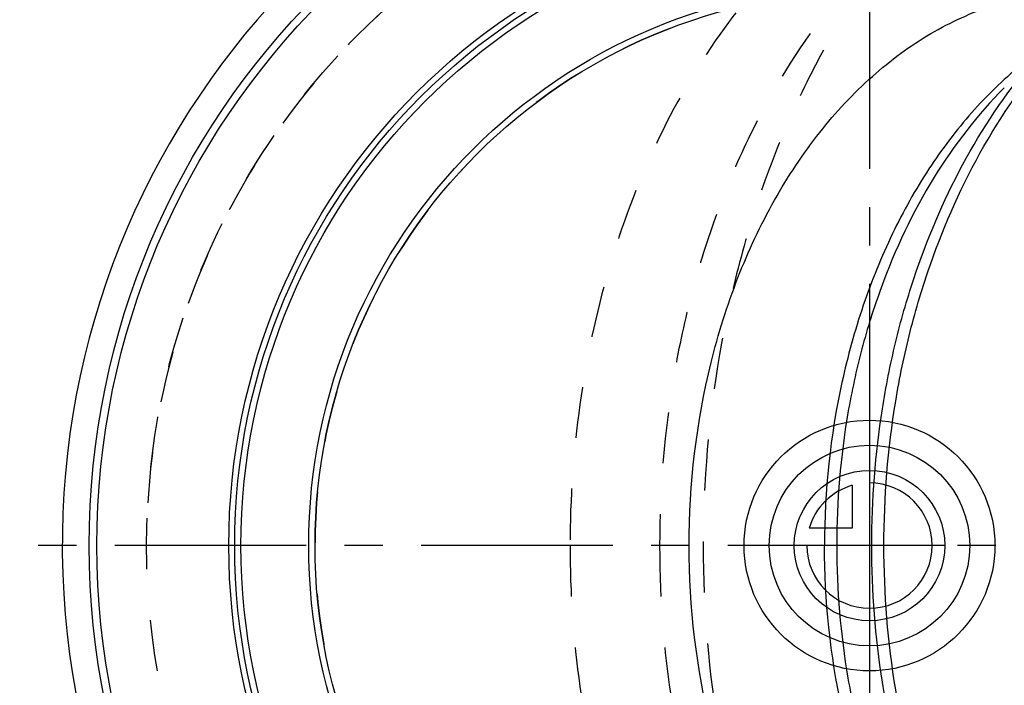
# Model space of a CAD drawing. Header units: millimetres. Extents: x 344 to 655, y 390 to 610.
# Tile 2 of 16: x 344 to 470, y 480 to 565. Entities that reach past the tile are written whole.
import ezdxf

# ---------------------------------------------------------------- set-up
doc = ezdxf.new("R2010")
doc.units = ezdxf.units.MM
doc.header["$LTSCALE"] = 65.185185
doc.linetypes.add('CENTER', pattern=[0.6, 0.375, -0.075, 0.075, -0.075])
doc.linetypes.add('HIDDEN', pattern=[0.2, 0.1, -0.1])
for name, color, linetype in [('ACHSEN_S', 7, 'CONTINUOUS'), ('KOERPER', 7, 'CONTINUOUS'), ('KONST.EL_MIT_GEO', 7, 'CONTINUOUS'), ('KURVEN', 7, 'CONTINUOUS')]:
    doc.layers.add(name, color=color, linetype=linetype)

msp = doc.modelspace()

# ---------------------------------------------------------------- linework, layer by layer
at = {"layer": 'ACHSEN_S', "color": 2, "linetype": 'CENTER'}
for p, q in [((452.83, 609.82), (452.83, 390.18)), ((654.74, 498.18), (344.39, 498.18))]:
    msp.add_line(p, q, dxfattribs=at)
at = {"layer": 'KOERPER', "color": 8, "linetype": 'HIDDEN'}
msp.add_circle((452.83, 498.18), 92.25, dxfattribs=at)
at = {"layer": 'KOERPER', "color": 7, "linetype": 'Continuous'}
msp.add_arc((452.83, 498.18), 103, 93.9919, 86.0081, dxfattribs=at)
at = {"layer": 'KOERPER', "color": 8, "linetype": 'HIDDEN'}
msp.add_arc((452.83, 498.18), 70.75, 90, 270, dxfattribs=at)
for points, knots in [([(479.85, 590.43), (477.71, 590.43), (473.41, 590.13), (467.05, 588.79), (460.81, 586.57), (452.62, 582.41), (443, 575.03), (433.13, 563.41), (425.07, 549.36), (419.11, 533.4), (415.44, 516.13), (414.62, 504.2), (414.62, 498.18)], [0, 0, 0, 0, 0.051498, 0.103484, 0.156417, 0.210693, 0.324285, 0.445964, 0.575831, 0.712829, 0.855042, 1, 1, 1, 1]), ([(462.4, 582.28), (457.47, 577.36), (450.91, 568.8), (444, 556.06), (439.56, 545.5), (436.05, 534.26), (432.64, 518.53), (430.93, 498.18), (432.64, 477.84), (436.05, 462.1), (439.56, 450.87), (444, 440.3), (450.91, 427.57), (457.47, 419.01), (462.4, 414.08)], [0, 0, 0, 0, 0.113929, 0.174391, 0.236877, 0.301088, 0.366653, 0.5, 0.633347, 0.698912, 0.763123, 0.825609, 0.886071, 1, 1, 1, 1]), ([(453.62, 573.51), (449.21, 569.09), (443.33, 561.43), (437.14, 550.02), (433.17, 540.56), (430.02, 530.5), (426.96, 516.41), (426.05, 505.48), (426.05, 498.18)], [0, 0, 0, 0, 0.227859, 0.348782, 0.473754, 0.602176, 0.733306, 1, 1, 1, 1]), ([(414.62, 498.18), (414.62, 492.17), (415.44, 480.24), (419.11, 462.97), (425.07, 447.01), (433.13, 432.96), (443, 421.34), (452.62, 413.96), (460.81, 409.8), (467.05, 407.58), (473.41, 406.23), (477.71, 405.93), (479.85, 405.93)], [0, 0, 0, 0, 0.144958, 0.287171, 0.424169, 0.554036, 0.675715, 0.789307, 0.843583, 0.896516, 0.948502, 1, 1, 1, 1]), ([(426.05, 498.18), (426.05, 490.88), (426.96, 479.96), (430.02, 465.87), (433.17, 455.81), (437.14, 446.34), (443.33, 434.94), (449.21, 427.27), (453.62, 422.86)], [0, 0, 0, 0, 0.266694, 0.397824, 0.526246, 0.651218, 0.772141, 1, 1, 1, 1])]:
    msp.add_open_spline(points, degree=3, knots=knots, dxfattribs=at)
at = {"layer": 'KOERPER', "color": 7, "linetype": 'Continuous'}
for points, knots in [([(429.82, 498.18), (429.82, 506.02), (431.18, 517.72), (435.76, 532.33), (440.4, 542.23), (446.14, 550.92), (452.86, 558.15), (460.35, 563.71), (465.87, 566.23), (468.65, 567.14)], [0, 0, 0, 0, 0.279774, 0.415137, 0.545167, 0.668771, 0.785457, 0.895491, 1, 1, 1, 1]), ([(468.65, 429.23), (465.87, 430.13), (460.35, 432.66), (452.86, 438.22), (446.14, 445.45), (440.4, 454.14), (435.76, 464.04), (431.18, 478.64), (429.82, 490.35), (429.82, 498.18)], [0, 0, 0, 0, 0.10451, 0.214543, 0.331229, 0.454833, 0.584863, 0.720226, 1, 1, 1, 1])]:
    msp.add_open_spline(points, degree=3, knots=knots, dxfattribs=at)
at = {"layer": 'KONST.EL_MIT_GEO', "color": 7, "linetype": 'Continuous'}
for radius in [99.56, 98.58, 81.75, 81, 80.2, 71.55, 70.75]:
    msp.add_circle((452.83, 498.18), radius, dxfattribs=at)
at = {"layer": 'KONST.EL_MIT_GEO', "color": 8, "linetype": 'HIDDEN'}
msp.add_arc((452.83, 498.18), 92.25, 115.8929, 180, dxfattribs=at)
at = {"layer": 'KONST.EL_MIT_GEO', "color": 7, "linetype": 'Continuous'}
for points, knots in [([(478.77, 564), (476.4, 562.68), (471.79, 559.5), (465.62, 553.48), (460.16, 546.25), (455.53, 537.96), (451.82, 528.8), (448.18, 515.6), (447.09, 505.17), (447.09, 498.18)], [0, 0, 0, 0, 0.106787, 0.219221, 0.337685, 0.462009, 0.591564, 0.725352, 1, 1, 1, 1]), ([(477.12, 433.88), (469.68, 441.94), (462.74, 454.65), (457.89, 470.89), (455.41, 482.82), (454.18, 498.19), (455.41, 513.56), (457.89, 525.48), (462.75, 541.73), (469.69, 554.44), (477.13, 562.5)], [0, 0, 0, 0, 0.23709, 0.30137, 0.366901, 0.500007, 0.633111, 0.698641, 0.76292, 1, 1, 1, 1]), ([(473.55, 436.54), (466.77, 444.53), (460.45, 456.76), (456.03, 472.31), (453.79, 483.63), (452.67, 498.18), (453.79, 512.73), (456.03, 524.05), (460.45, 539.6), (466.76, 551.83), (473.55, 559.82)], [0, 0, 0, 0, 0.238134, 0.302277, 0.367563, 0.499994, 0.632426, 0.697713, 0.761858, 1, 1, 1, 1]), ([(470.03, 556.61), (466.61, 553.19), (460.42, 545.13), (454.93, 533.5), (451.72, 523.25), (449.35, 512.32), (448.65, 503.85), (448.65, 498.18)], [0, 0, 0, 0, 0.227929, 0.473591, 0.602053, 0.733224, 1, 1, 1, 1]), ([(478.77, 432.36), (476.4, 433.68), (471.79, 436.87), (465.62, 442.89), (460.16, 450.12), (455.53, 458.41), (451.82, 467.56), (448.18, 480.77), (447.09, 491.2), (447.09, 498.18)], [0, 0, 0, 0, 0.106787, 0.219221, 0.337685, 0.462009, 0.591564, 0.725352, 1, 1, 1, 1]), ([(448.65, 498.18), (448.65, 492.52), (449.35, 484.05), (451.72, 473.12), (454.93, 462.87), (460.42, 451.24), (466.61, 443.18), (470.03, 439.76)], [0, 0, 0, 0, 0.266776, 0.397947, 0.526409, 0.77207, 1, 1, 1, 1])]:
    msp.add_open_spline(points, degree=3, knots=knots, dxfattribs=at)
at = {"layer": 'KURVEN', "color": 40, "linetype": 'Continuous'}
for p, q in [((452.83, 514.18), (452.83, 482.18)), ((450.63, 505.87), (450.63, 500.38)), ((450.63, 500.38), (445.14, 500.38)), ((462.43, 498.18), (444.83, 498.18))]:
    msp.add_line(p, q, dxfattribs=at)
for radius in [16, 12.8, 9.6]:
    msp.add_circle((452.83, 498.18), radius, dxfattribs=at)
for start, end in [(180, 90), (105.962, 164.038)]:
    msp.add_arc((452.83, 498.18), 8, start, end, dxfattribs=at)

doc.saveas('drawing.dxf')
